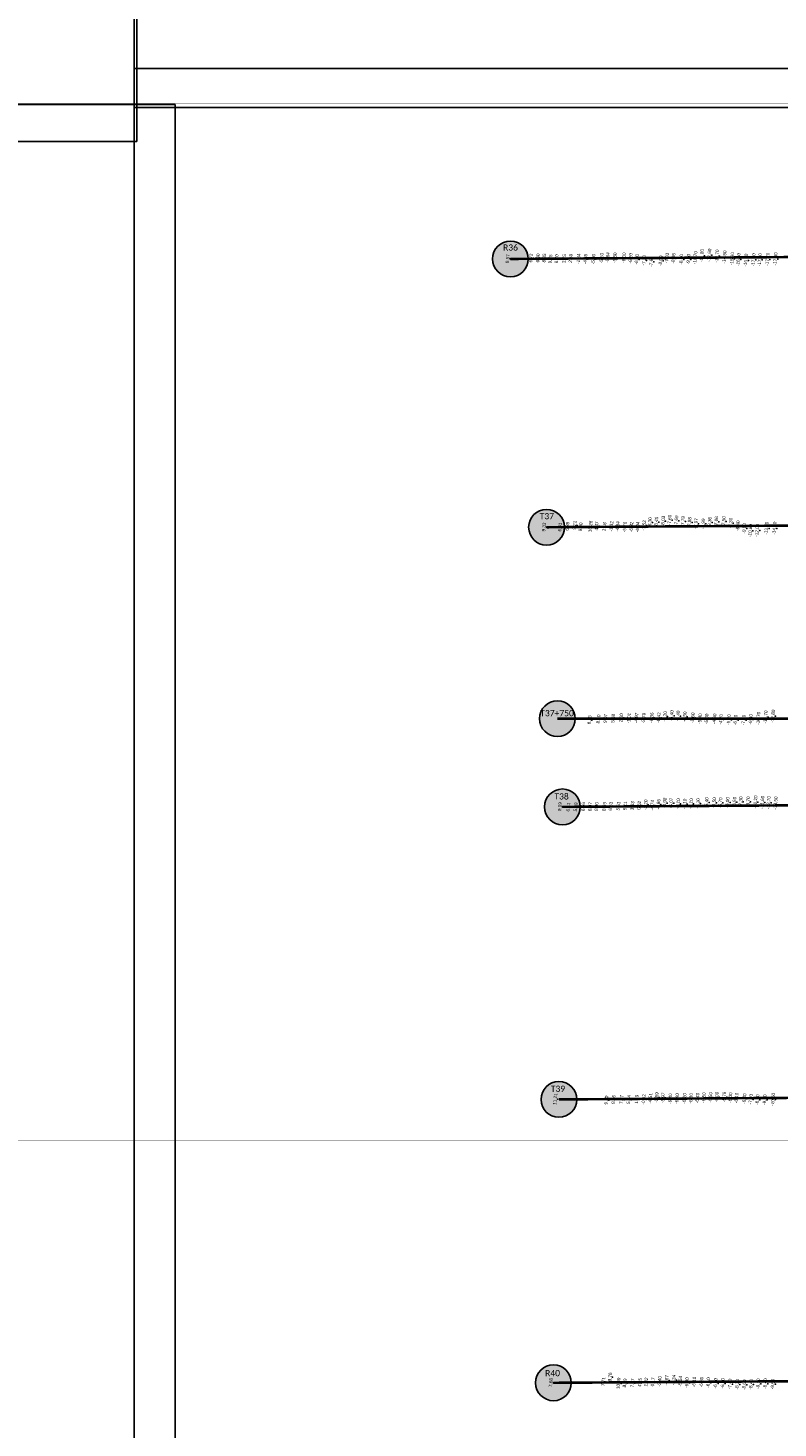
# Model space of a CAD drawing. Header units: feet. Extents: x 850675 to 1077306, y 463961 to 606658.
# Tile 50 of 77: x 943450 to 946386, y 556047 to 561523. Entities that reach past the tile are written whole.
import ezdxf
from ezdxf.enums import TextEntityAlignment as Align

# ---------------------------------------------------------------- set-up
doc = ezdxf.new("R2010")
doc.units = ezdxf.units.FT
doc.header["$MEASUREMENT"] = 0
doc.header["$XCLIPFRAME"] = 0
doc.header["$PDSIZE"] = 100
doc.linetypes.add('DASHED', pattern=[0.75, 0.5, -0.25])
for name, color, linetype in [('Circle', 253, 'Continuous'), ('ELEV8', 7, 'Continuous'), ('MATCHLINE', 7, 'DASHED'), ('Plan', 150, 'Continuous'), ('POINTS8', 7, 'Continuous'), ('Text', 255, 'Continuous')]:
    doc.layers.add(name, color=color, linetype=linetype)
doc.layers.add('MrSID', color=251, linetype='Continuous', transparency=0.2)
doc.styles.add('Legend', font='calibri.ttf')
doc.styles.add('MM-STANDARD', font='txt', dxfattribs={"height": 1})
picture_1 = doc.add_image_def('image3.sid', size_in_pixel=(6317, 6971))
picture_2 = doc.add_image_def('image5.sid', size_in_pixel=(6313, 6968))
picture_3 = doc.add_image_def('image8.sid', size_in_pixel=(6313, 6971))
picture_4 = doc.add_image_def('image10.sid', size_in_pixel=(6310, 6968))
picture_5 = doc.add_image_def('image11.jpg', size_in_pixel=(1570, 944))

# ---------------------------------------------------------------- blocks, each defined once
blk = doc.blocks.new('circle-block')
at = {"layer": 'Circle'}
h = blk.add_hatch(color=256, dxfattribs=at)
h.dxf.hatch_style = 1
edge = h.paths.add_edge_path()
edge.add_arc((945749.99, 597641.21), 70, 0, 360)
blk.add_circle((945749.99, 597641.21), 70, dxfattribs=at)

msp = doc.modelspace()

# ---------------------------------------------------------------- linework, layer by layer
at = {"layer": 'MATCHLINE', "color": 1, "const_width": 1, "flags": 128}
for points in [[(963828.314, 561227.6358), (899094.3378, 561227.6358)], [(963828.314, 557171.8257), (899094.3378, 557171.8257)]]:
    msp.add_lwpolyline(points, dxfattribs=at)
at = {"layer": 'Plan', "const_width": 10}
for points in [[(945338.6, 560619.93), (948362.9995, 560640.1877)], [(945480.06, 559570.45), (948483.778, 559590.578)], [(945522.72, 558821.66), (948527.5857, 558821.66)], [(945542.38, 558476.61), (948542.8426, 558496.7161)], [(945528.54, 557332.28), (948529.0026, 557352.3862)], [(945506.98, 556223.71), (948603.4762, 556244.4506)]]:
    msp.add_lwpolyline(points, dxfattribs=at)
at = {"layer": 'POINTS8', "color": 250, "linetype": 'Continuous', "lineweight": 0, "transparency": 33554687}
for p in [(945337.997, 560619.955, 9.566), (945429.179, 560622.665, 6.715), (945456.347, 560622.818, 6.896), (945481.122, 560622.856, 8.848), (945505.266, 560619.072, 9.747), (945529.436, 560619.856, 8.695), (945559.29, 560620.054, 3.746), (945584.687, 560621.519, 2.594), (945615.248, 560620.154, -1.84), (945642.208, 560618.73, -4.651), (945673.554, 560618.458, -5.302), (945705.431, 560622.68, -5.531), (945729.536, 560624.828, -5.635), (945757.58, 560623.75, -5.8), (945793.06, 560623.98, -6), (945819.26, 560622.02, -6.2), (945843.16, 560618, -6.7), (945871.81, 560613.93, -7.2), (945961.6062, 560622.6038, -7.9295), (945986.7718, 560621.6903, -8.0819), (946017.14, 560617.4, -8.4), (946045.16, 560618.31, -9.5), (946072.05, 560623.88, -10.7), (946097.84, 560632.43, -11.8), (946127.06, 560634.16, -12.6), (946157.26, 560630.44, -13.7), (946186.54, 560626.68, -14.9), (946216.55, 560620.46, -15.9), (946241.03, 560617.14, -16.6), (946270.21, 560614.42, -16.9), (946299.95, 560615.87, -17.2), (946324.66, 560616.27, -17.3), (946354.85, 560617.81, -17.2), (946385.98, 560619.36, -17.4), (945900.23, 560608.86, -7.6), (945936.68, 560611.94, -8), (945571.821, 559573.816, 6.388), (945599.996, 559577.417, 9.213), (945662.104, 559573.087, 10.283), (945686.754, 559574.763, 4.472), (945744.115, 559573.073, -1.323), (945768.308, 559572.79, -4.339), (945871.8338, 559577.0144, -7.5156), (945894.38, 559588.48, -8.3), (945919.64, 559590.35, -8.4), (945946.3945, 559593.7057, -8.0347), (945971.63, 559598.04, -7.6), (945997.9932, 559595.4009, -7.6913), (946023.9136, 559592.8062, -7.7811), (946049.627, 559588.706, -7.8768), (946075.2851, 559584.2044, -7.974), (946103.1062, 559583.2964, -7.99), (946128.4411, 559589.2804, -8.356), (946154.3259, 559592.2095, -7.8606), (946183.59, 559592.5, -7.5), (946210.35, 559586.22, -7.3), (946238.95, 559575.47, -8.4), (945480.06, 559570.45, 9.33), (945543.002, 559570.434, 6.909), (945623.544, 559570.649, 8.996), (945716.423, 559571.715, 2.179), (945796.5736, 559570.7983, -5.7039), (945821.9104, 559570.9909, -6.3226), (945847.238, 559570.9984, -6.9403), (946263.84, 559565.47, -9.5), (946287.6, 559556.92, -10.8), (946314.65, 559557.58, -12), (946351.02, 559565.86, -13.5), (946382.23, 559566.06, -14.6), (945658.025, 558816.324, 8.26), (945693.534, 558819.374, 7.998), (945720.51, 558821.734, 9.068), (945750.575, 558822.215, 5.882), (945782.638, 558824.381, 2.601), (945812.622, 558823.117, -1.015), (945842.029, 558823.582, -4.975), (945870.272, 558823.013, -5.79), (945902.023, 558824.582, -6.357), (945929.416, 558825.192, -6.423), (945953.95, 558829.55, -6.2), (945979.7, 558833.17, -6.4), (946004.66, 558831.9, -6.4), (946031.04, 558828.22, -6.5), (946061.96, 558824.38, -5.6), (946091.02, 558820.99, -5.4), (946116.7, 558820.14, -5), (946147.39, 558820.29, -4.9), (946173, 558818.63, -4.7), (946203.74, 558817.14, -5.3), (946229.92, 558815.93, -6.1), (946261.73, 558815.62, -7.8), (946289.47, 558818.26, -9.3), (946319.06, 558822.18, -10.7), (946347.5, 558827.28, -11.7), (946376.42, 558830.83, -12.8), (945741.4562, 558478.3567, 6.534), (945771.314, 558479.187, 5.613), (945797.853, 558480.012, 5.106), (945826.158, 558480.4, 3.834), (945852.869, 558481.735, 0.621), (945877.903, 558484.07, -3.199), (945903.697, 558482.258, -4.739), (945928.0282, 558486.0981, -4.8598), (945952.644, 558491.6625, -4.9808), (945977.7926, 558490.774, -5.0717), (946005.04, 558488.86, -5.1), (946030.58, 558487.48, -5.1), (946055.82, 558488.86, -5.1), (946082.33, 558489.29, -5.1), (946116.23, 558493.07, -5.4), (946146.02, 558492.77, -5.5), (946170.8, 558492.26, -5.7), (946198.39, 558493.76, -6), (946225.63, 558494.73, -6.5), (946250.32, 558495.91, -7.3), (946279.12, 558495.95, -8.7), (946307.5, 558495.04, -10.2), (946334.63, 558493.56, -11.6), (946359.49, 558492.6, -12.7), (945542.38, 558476.61, 9.09), (945575.3098, 558475.1249, 6.408), (945604.3143, 558475.4499, 5.987), (945633.8063, 558476.6686, 6.556), (945661.1047, 558476.7498, 8.072), (945686.1011, 558477.129, 8.9), (945716.8118, 558477.129, 8.587), (945524.119, 557332.914, 11.205), (945724.21, 557328.867, 9.197), (945752.481, 557331.336, 8.159), (945783.452, 557331.114, 7.771), (945811.683, 557330.968, 5.841), (945843.285, 557332.251, 1.686), (945870.423, 557331.98, -0.619), (945896.133, 557335.563, -4.512), (945920.9594, 557339.1511, -5.5896), (945946.2256, 557337.8538, -5.9686), (945974.22, 557334.34, -6.4), (946000.94, 557334.99, -6.4), (946030.03, 557335.54, -6.2), (946055.44, 557336, -6.3), (946080.83, 557337.02, -6.4), (946105.83, 557338.41, -6.5), (946131.22, 557339.5, -6.5), (946156.13, 557340.79, -6), (946185.6005, 557341.3874, -5.7457), (946209.57, 557338.46, -6), (946233.57, 557337.12, -6.1), (946264.47, 557334.32, -6.4), (946289.47, 557332.39, -7.2), (946315.32, 557330.79, -8), (946344.37, 557330.3, -9.2), (946376.31, 557331.47, -10.5), (945738.725, 556245.693, 8.756), (945959.8, 556232.871, -4.869), (945988.2836, 556233.4947, -5.2427), (945506.98, 556223.71, 7.68), (945712.479, 556227.514, 7.705), (945771.693, 556220.906, 10.086), (945796.225, 556222.255, 8.085), (945826.385, 556222.601, 7.669), (945856.013, 556224.338, 4.252), (945880.077, 556226.188, 1.824), (945906.352, 556226.384, 0.17), (945933.213, 556228.716, -3.397), (946013.2839, 556229.3336, -5.5425), (946039.45, 556224.03, -5.9), (946067.91, 556226.32, -6.1), (946096.68, 556225.87, -6.3), (946122.88, 556224.14, -6.1), (946151.6, 556221.36, -6.2), (946179.86, 556220.77, -6.6), (946207.96, 556218.74, -7.4), (946236.5, 556217.26, -8.3), (946264.09, 556215.23, -8.6), (946290.56, 556216.94, -8.4), (946318.52, 556219.55, -8.1), (946346.02, 556220.01, -8.4), (946375.8, 556218.12, -9.5)]:
    msp.add_point(p, dxfattribs=at)

# ---------------------------------------------------------------- block references
at = {"layer": 'Circle'}
for p in [(-411.39, -37021.28), (-269.93, -38070.76), (-227.27, -38819.55), (-207.61, -39164.6), (-221.45, -40308.93), (-243.01, -41417.5)]:
    msp.add_blockref('circle-block', p, dxfattribs=at)

# ---------------------------------------------------------------- texts
at = {"layer": 'ELEV8', "color": 18, "true_color": 0x000000, "transparency": 33554687, "style": 'MM-STANDARD'}
for s, p in [('9.57', (945337.997, 560619.955, 9.566)), ('6.72', (945429.179, 560622.665, 6.715)), ('6.90', (945456.347, 560622.818, 6.896)), ('8.85', (945481.122, 560622.856, 8.848)), ('9.75', (945505.266, 560619.072, 9.747)), ('8.70', (945529.436, 560619.856, 8.695)), ('3.75', (945559.29, 560620.054, 3.746)), ('2.59', (945584.687, 560621.519, 2.594)), ('-1.84', (945615.248, 560620.154, -1.84)), ('-4.65', (945642.208, 560618.73, -4.651)), ('-5.30', (945673.554, 560618.458, -5.302)), ('-5.53', (945705.431, 560622.68, -5.531)), ('-5.64', (945729.536, 560624.828, -5.635)), ('-5.80', (945757.58, 560623.75, -5.8)), ('-6.00', (945793.06, 560623.98, -6)), ('-6.20', (945819.26, 560622.02, -6.2)), ('-6.70', (945843.16, 560618, -6.7)), ('-7.20', (945871.81, 560613.93, -7.2)), ('-7.60', (945900.23, 560608.86, -7.6)), ('-8.00', (945936.68, 560611.94, -8)), ('-7.93', (945961.6062, 560622.6038, -7.9295)), ('-8.08', (945986.7718, 560621.6903, -8.0819)), ('-8.40', (946017.14, 560617.4, -8.4)), ('-9.50', (946045.16, 560618.31, -9.5)), ('-10.70', (946072.05, 560623.88, -10.7)), ('-11.80', (946097.84, 560632.43, -11.8)), ('-12.60', (946127.06, 560634.16, -12.6)), ('-13.70', (946157.26, 560630.44, -13.7)), ('-14.90', (946186.54, 560626.68, -14.9)), ('-15.90', (946216.55, 560620.46, -15.9)), ('-16.60', (946241.03, 560617.14, -16.6)), ('-16.90', (946270.21, 560614.42, -16.9)), ('-17.20', (946299.95, 560615.87, -17.2)), ('-17.30', (946324.66, 560616.27, -17.3)), ('-17.20', (946354.85, 560617.81, -17.2)), ('-17.40', (946385.98, 560619.36, -17.4)), ('9.33', (945480.06, 559570.45, 9.33)), ('6.91', (945543.002, 559570.434, 6.909)), ('6.39', (945571.821, 559573.816, 6.388)), ('9.21', (945599.996, 559577.417, 9.213)), ('9.00', (945623.544, 559570.649, 8.996)), ('10.28', (945662.104, 559573.087, 10.283)), ('4.47', (945686.754, 559574.763, 4.472)), ('2.18', (945716.423, 559571.715, 2.179)), ('-1.32', (945744.115, 559573.073, -1.323)), ('-4.34', (945768.308, 559572.79, -4.339)), ('-5.70', (945796.5736, 559570.7983, -5.7039)), ('-6.32', (945821.9104, 559570.9909, -6.3226)), ('-6.94', (945847.238, 559570.9984, -6.9403)), ('-7.52', (945871.8338, 559577.0144, -7.5156)), ('-8.30', (945894.38, 559588.48, -8.3)), ('-8.40', (945919.64, 559590.35, -8.4)), ('-8.03', (945946.3945, 559593.7057, -8.0347)), ('-7.60', (945971.63, 559598.04, -7.6)), ('-7.69', (945997.9932, 559595.4009, -7.6913)), ('-7.78', (946023.9136, 559592.8062, -7.7811)), ('-7.88', (946049.627, 559588.706, -7.8768)), ('-7.97', (946075.2851, 559584.2044, -7.974)), ('-7.99', (946103.1062, 559583.2964, -7.99)), ('-8.36', (946128.4411, 559589.2804, -8.356)), ('-7.86', (946154.3259, 559592.2095, -7.8606)), ('-7.50', (946183.59, 559592.5, -7.5)), ('-7.30', (946210.35, 559586.22, -7.3)), ('-8.40', (946238.95, 559575.47, -8.4)), ('-9.50', (946263.84, 559565.47, -9.5)), ('-10.80', (946287.6, 559556.92, -10.8)), ('-12.00', (946314.65, 559557.58, -12)), ('-13.50', (946351.02, 559565.86, -13.5)), ('-14.60', (946382.23, 559566.06, -14.6)), ('8.26', (945658.025, 558816.324, 8.26)), ('8.00', (945693.534, 558819.374, 7.998)), ('9.07', (945720.51, 558821.734, 9.068)), ('5.88', (945750.575, 558822.215, 5.882)), ('2.60', (945782.638, 558824.381, 2.601)), ('-1.01', (945812.622, 558823.117, -1.015)), ('-4.97', (945842.029, 558823.582, -4.975)), ('-5.79', (945870.272, 558823.013, -5.79)), ('-6.36', (945902.023, 558824.582, -6.357)), ('-6.42', (945929.416, 558825.192, -6.423)), ('-6.20', (945953.95, 558829.55, -6.2)), ('-6.40', (945979.7, 558833.17, -6.4)), ('-6.40', (946004.66, 558831.9, -6.4)), ('-6.50', (946031.04, 558828.22, -6.5)), ('-5.60', (946061.96, 558824.38, -5.6)), ('-5.40', (946091.02, 558820.99, -5.4)), ('-5.00', (946116.7, 558820.14, -5)), ('-4.90', (946147.39, 558820.29, -4.9)), ('-4.70', (946173, 558818.63, -4.7)), ('-5.30', (946203.74, 558817.14, -5.3)), ('-6.10', (946229.92, 558815.93, -6.1)), ('-7.80', (946261.73, 558815.62, -7.8)), ('-9.30', (946289.47, 558818.26, -9.3)), ('-10.70', (946319.06, 558822.18, -10.7)), ('-11.70', (946347.5, 558827.28, -11.7)), ('-12.80', (946376.42, 558830.83, -12.8)), ('9.09', (945542.38, 558476.61, 9.09)), ('6.41', (945575.3098, 558475.1249, 6.408)), ('5.99', (945604.3143, 558475.4499, 5.987)), ('6.56', (945633.8063, 558476.6686, 6.556)), ('8.07', (945661.1047, 558476.7498, 8.072)), ('8.90', (945686.1011, 558477.129, 8.9)), ('8.59', (945716.8118, 558477.129, 8.587)), ('6.53', (945741.4562, 558478.3567, 6.534)), ('5.61', (945771.314, 558479.187, 5.613)), ('5.11', (945797.853, 558480.012, 5.106)), ('3.83', (945826.158, 558480.4, 3.834)), ('0.62', (945852.869, 558481.735, 0.621)), ('-3.20', (945877.903, 558484.07, -3.199)), ('-4.74', (945903.697, 558482.258, -4.739)), ('-4.86', (945928.0282, 558486.0981, -4.8598)), ('-4.98', (945952.644, 558491.6625, -4.9808)), ('-5.07', (945977.7926, 558490.774, -5.0717)), ('-5.10', (946005.04, 558488.86, -5.1)), ('-5.10', (946030.58, 558487.48, -5.1)), ('-5.10', (946055.82, 558488.86, -5.1)), ('-5.10', (946082.33, 558489.29, -5.1)), ('-5.40', (946116.23, 558493.07, -5.4)), ('-5.50', (946146.02, 558492.77, -5.5)), ('-5.70', (946170.8, 558492.26, -5.7)), ('-6.00', (946198.39, 558493.76, -6)), ('-6.50', (946225.63, 558494.73, -6.5)), ('-7.30', (946250.32, 558495.91, -7.3)), ('-8.70', (946279.12, 558495.95, -8.7)), ('-10.20', (946307.5, 558495.04, -10.2)), ('-11.60', (946334.63, 558493.56, -11.6)), ('-12.70', (946359.49, 558492.6, -12.7)), ('-13.50', (946386.73, 558490.93, -13.5)), ('11.21', (945524.119, 557332.914, 11.205)), ('9.20', (945724.21, 557328.867, 9.197)), ('8.16', (945752.481, 557331.336, 8.159)), ('7.77', (945783.452, 557331.114, 7.771)), ('5.84', (945811.683, 557330.968, 5.841)), ('1.69', (945843.285, 557332.251, 1.686)), ('-0.62', (945870.423, 557331.98, -0.619)), ('-4.51', (945896.133, 557335.563, -4.512)), ('-5.59', (945920.9594, 557339.1511, -5.5896)), ('-5.97', (945946.2256, 557337.8538, -5.9686)), ('-6.40', (945974.22, 557334.34, -6.4)), ('-6.40', (946000.94, 557334.99, -6.4)), ('-6.20', (946030.03, 557335.54, -6.2)), ('-6.30', (946055.44, 557336, -6.3)), ('-6.40', (946080.83, 557337.02, -6.4)), ('-6.50', (946105.83, 557338.41, -6.5)), ('-6.50', (946131.22, 557339.5, -6.5)), ('-6.00', (946156.13, 557340.79, -6)), ('-5.75', (946185.6005, 557341.3874, -5.7457)), ('-6.00', (946209.57, 557338.46, -6)), ('-6.10', (946233.57, 557337.12, -6.1)), ('-6.40', (946264.47, 557334.32, -6.4)), ('-7.20', (946289.47, 557332.39, -7.2)), ('-8.00', (946315.32, 557330.79, -8)), ('-9.20', (946344.37, 557330.3, -9.2)), ('-10.50', (946376.31, 557331.47, -10.5)), ('7.68', (945506.98, 556223.71, 7.68)), ('7.71', (945712.479, 556227.514, 7.705)), ('8.76', (945738.725, 556245.693, 8.756)), ('10.09', (945771.693, 556220.906, 10.086)), ('8.09', (945796.225, 556222.255, 8.085)), ('7.67', (945826.385, 556222.601, 7.669)), ('4.25', (945856.013, 556224.338, 4.252)), ('1.82', (945880.077, 556226.188, 1.824)), ('0.17', (945906.352, 556226.384, 0.17)), ('-3.40', (945933.213, 556228.716, -3.397)), ('-4.87', (945959.8, 556232.871, -4.869)), ('-5.24', (945988.2836, 556233.4947, -5.2427)), ('-5.54', (946013.2839, 556229.3336, -5.5425)), ('-5.90', (946039.45, 556224.03, -5.9)), ('-6.10', (946067.91, 556226.32, -6.1)), ('-6.30', (946096.68, 556225.87, -6.3)), ('-6.10', (946122.88, 556224.14, -6.1)), ('-6.20', (946151.6, 556221.36, -6.2)), ('-6.60', (946179.86, 556220.77, -6.6)), ('-7.40', (946207.96, 556218.74, -7.4)), ('-8.30', (946236.5, 556217.26, -8.3)), ('-8.60', (946264.09, 556215.23, -8.6)), ('-8.40', (946290.56, 556216.94, -8.4)), ('-8.10', (946318.52, 556219.55, -8.1)), ('-8.40', (946346.02, 556220.01, -8.4)), ('-9.50', (946375.8, 556218.12, -9.5))]:
    msp.add_text(s, height=13, rotation=85, dxfattribs=at).set_placement(p, align=Align.BOTTOM_CENTER)
at = {"layer": 'Text', "color": 255, "style": 'Legend'}
for s, p in [('R36', (945339.023, 560664.6761)), ('T37', (945481.3251, 559613.751)), ('T37+750', (945521.2377, 558843.1468)), ('T38', (945538.948, 558517.4915)), ('T39', (945524.8423, 557373.8754)), ('R40', (945503.7124, 556261.5202))]:
    msp.add_text(s, height=24, dxfattribs=at).set_placement(p, align=Align.MIDDLE_CENTER)

# ---------------------------------------------------------------- pictures from other files: only their frames are drawn
at = {"layer": 'MrSID'}
image = msp.add_image(picture_5, insert=(851552.7296, 463961.3689), size_in_units=(225757.9943, 135742.3864), rotation=0.370518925, dxfattribs=at)
image.dxf.flags = 7
image = msp.add_image(picture_3, insert=(943713.7971, 561212.1411), size_in_units=(20711.9423, 22870.7349), dxfattribs=at)
image.set_boundary_path([(45.7153, -0.5), (1915.534644, 6970.5)])
image = msp.add_image(picture_4, insert=(923173.4221, 561079.8586), size_in_units=(20702.0997, 22860.8924), dxfattribs=at)
image.dxf.flags = 7
image = msp.add_image(picture_1, insert=(943865.4221, 538494.5786), size_in_units=(20725.0656, 22870.7349), dxfattribs=at)
image.set_boundary_path([(-0.5, -0.5), (1869.319344, 6970.5)])
image = msp.add_image(picture_2, insert=(923314.1721, 538362.5461), size_in_units=(20711.9423, 22860.8924), dxfattribs=at)
image.dxf.flags = 7

doc.saveas('drawing.dxf')
